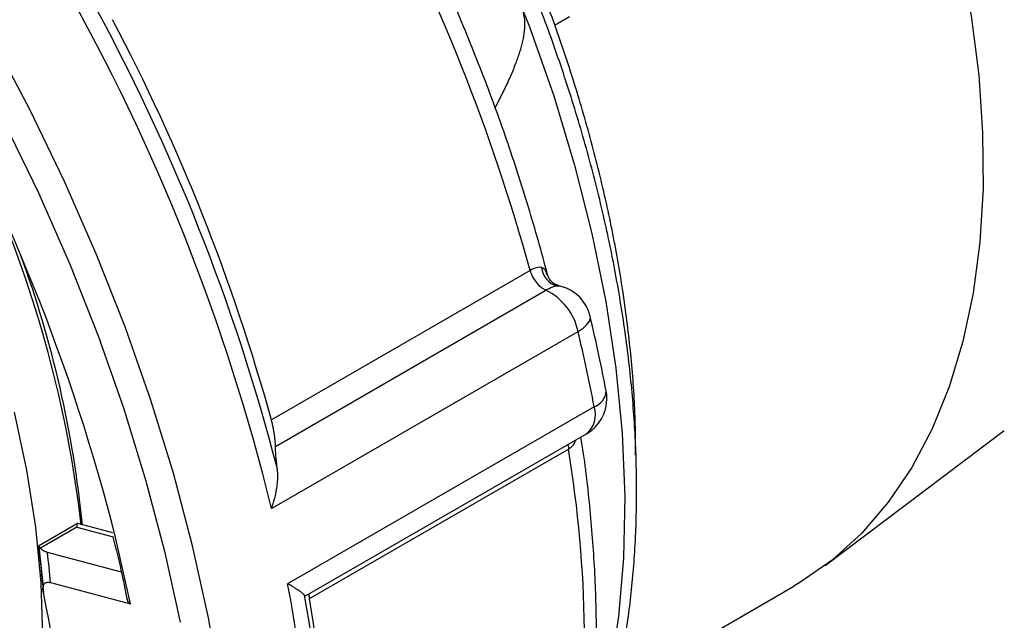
# Model space of a CAD drawing. Header units: inches. Extents: x 0 to 44.2, y 0 to 34.
# Tile 13 of 16: x 36.6 to 38.6, y 27.8 to 28.9. Entities that reach past the tile are written whole.
import ezdxf

# ---------------------------------------------------------------- set-up
doc = ezdxf.new("R2010")
doc.units = ezdxf.units.IN
doc.header["$LTSCALE"] = 4
doc.header["$MEASUREMENT"] = 0

msp = doc.modelspace()

# ---------------------------------------------------------------- linework, layer by layer
for p, q in [((37.7113, 28.9252), (37.6824, 28.9085)), ((37.635, 28.4338), (37.1338, 28.1445)), ((37.695, 28.403), (37.6887, 28.4047)), ((37.1417, 28.0932), (37.6656, 28.3956)), ((37.134, 27.973), (37.7277, 28.3158)), ((37.759, 28.1699), (37.1652, 27.8272)), ((37.2001, 27.8034), (37.7443, 28.1175)), ((38.2062, 27.8623), (38.5534, 28.124)), ((37.7089, 28.0971), (37.709, 28.0878)), ((37.2079, 27.7985), (37.709, 28.0878)), ((36.7583, 27.9436), (36.6828, 27.9)), ((36.827, 27.9254), (36.7589, 27.9436)), ((36.7569, 27.9367), (36.6864, 27.896)), ((36.7569, 27.9367), (36.8271, 27.9178)), ((36.8608, 27.788), (36.8327, 27.9144)), ((36.6835, 27.8988), (36.6916, 27.8212)), ((36.8433, 27.8495), (36.7001, 27.8878)), ((36.7061, 27.8294), (36.8608, 27.788)), ((37.7981, 27.6216), (38.1458, 27.8223)), ((37.1997, 27.8041), (37.1978, 27.8045))]:
    msp.add_line(p, q)
at = {"flags": 128}
for points in [[(38.1425, 29.8741), (38.2061, 29.7589), (38.2645, 29.6414), (38.3173, 29.5223), (38.3643, 29.4024), (38.4052, 29.2822), (38.4397, 29.1624), (38.4678, 29.0436), (38.4892, 28.9266), (38.5038, 28.812), (38.5115, 28.7004), (38.5123, 28.5924), (38.5061, 28.4887), (38.4931, 28.3897), (38.4733, 28.2961), (38.4468, 28.2083), (38.4137, 28.1269), (38.3743, 28.0523), (38.3287, 27.9848), (38.2772, 27.925), (38.22, 27.8731), (38.1576, 27.8293), (38.1458, 27.8223)], [(37.3844, 29.4316), (37.4553, 29.303), (37.5207, 29.1721), (37.5802, 29.0395), (37.6337, 28.9058), (37.6807, 28.7718), (37.7211, 28.638), (37.7547, 28.5051), (37.7813, 28.3738), (37.8008, 28.2448), (37.8131, 28.1186), (37.8181, 27.996), (37.8158, 27.8774), (37.8062, 27.7635), (37.7893, 27.6549), (37.7653, 27.5521), (37.7519, 27.5068)], [(37.0356, 27.6239), (37.0117, 27.7614), (36.9811, 27.9008), (36.9439, 28.0415), (36.9003, 28.1829), (36.8505, 28.3246), (36.7946, 28.466), (36.7329, 28.6064), (36.6657, 28.7453), (36.5931, 28.8823)], [(36.6164, 28.7212), (36.6826, 28.5844), (36.7433, 28.4462), (36.7982, 28.3071), (36.8473, 28.1677), (36.8902, 28.0285), (36.9267, 27.8901), (36.9569, 27.7529)], [(37.6868, 28.4043), (37.6944, 28.4032), (37.695, 28.403)], [(37.7277, 28.3158), (37.7376, 28.3223), (37.745, 28.329), (37.7497, 28.3355), (37.7516, 28.3418), (37.7513, 28.3452)], [(36.6355, 28.1594), (36.6595, 28.047), (36.6768, 27.9366), (36.6872, 27.829), (36.6907, 27.7247)]]:
    msp.add_lwpolyline(points, dxfattribs=at)
for centre, radius, start, end in [((33.1433, 26.9808), 3.8057, 14.2003, 45.1329), ((33.9349, 27.413), 3.8382, 15.4232, 27.8943), ((33.2656, 27.0276), 3.9822, 13.7335, 29.584), ((33.3193, 27.0578), 3.9526, 14.5365, 28.781), ((33.4338, 27.1237), 3.8382, 15.4232, 27.8943), ((34.4846, 27.6771), 2.296, 6.6126, 23.579), ((34.6564, 27.7332), 2.1215, 5.6113, 20.1556), ((37.6747, 28.327), 0.0787, 13.3644, 75.0042), ((37.6134, 28.2909), 0.1171, 12.2976, 63.5015), ((34.5185, 27.5525), 3.2988, 10.7872, 13.3785), ((37.7474, 28.2029), 0.035, 289.3507, 355.8955), ((37.7049, 28.1857), 0.0787, 0, 10.7725), ((37.7049, 28.1857), 0.0787, 299.9973, 0), ((37.7138, 28.1543), 0.0478, 309.6373, 19.041), ((35.4689, 27.7128), 2.2713, 351.7882, 9.5047), ((34.4621, 27.3), 2.754, 0.3004, 11.0365), ((34.8249, 27.4121), 1.9092, 347.967, 12.033), ((34.8985, 27.3674), 2.3405, 350.5287, 10.7642), ((34.7031, 27.4012), 2.5361, 0.1528, 9.0126)]:
    msp.add_arc(centre, radius, start, end)
for points, knots in [([(37.7439, 27.4515), (37.7524, 27.473), (37.7723, 27.5234), (37.7965, 27.6089), (37.8174, 27.7064), (37.8319, 27.8089), (37.8402, 27.9155), (37.8422, 28.0258), (37.8379, 28.1394), (37.8274, 28.2558), (37.8107, 28.3744), (37.7879, 28.4948), (37.7592, 28.6165), (37.7247, 28.739), (37.6845, 28.8618), (37.6388, 28.9845), (37.5878, 29.1065), (37.5316, 29.2272), (37.4814, 29.3269), (37.4482, 29.3853), (37.4372, 29.4048)], [0, 0, 0, 0, 0.0430985, 0.1007469, 0.1585993, 0.2165936, 0.2746756, 0.3328019, 0.3909379, 0.4490598, 0.5071566, 0.5652225, 0.623256, 0.681258, 0.739231, 0.797179, 0.8551063, 0.9130179, 0.9709188, 1, 1, 1, 1]), ([(37.8393, 28.0764), (37.8391, 28.1037), (37.8387, 28.1675), (37.8307, 28.2715), (37.8166, 28.387), (37.7961, 28.5046), (37.7697, 28.6237), (37.7374, 28.7436), (37.6994, 28.864), (37.6559, 28.9844), (37.6069, 29.1041), (37.559, 29.2107), (37.5253, 29.2765), (37.5116, 29.3034)], [0, 0, 0, 0, 0.071713, 0.167724, 0.263697, 0.359619, 0.455485, 0.551294, 0.647052, 0.742764, 0.838438, 0.934083, 1, 1, 1, 1]), ([(37.6686, 28.4249), (37.6686, 28.4253), (37.6577, 28.4689), (37.6324, 28.5563), (37.5904, 28.6871), (37.5424, 28.8178), (37.4893, 28.948), (37.4308, 29.077), (37.3802, 29.1807), (37.3475, 29.2405), (37.3377, 29.2585)], [0, 0, 0, 0, 0.001244, 0.15668, 0.312065, 0.467393, 0.622674, 0.777917, 0.933134, 1, 1, 1, 1]), ([(37.5669, 28.7484), (37.5732, 28.7603), (37.5838, 28.7807), (37.5972, 28.8097), (37.6072, 28.834), (37.6152, 28.8564), (37.621, 28.8772), (37.6246, 28.8981), (37.6253, 28.9193), (37.6207, 28.9409), (37.6119, 28.9558), (37.6029, 28.9656), (37.5884, 28.9779), (37.5651, 28.9898), (37.5324, 29.0007), (37.4969, 29.0093), (37.4712, 29.0136), (37.4577, 29.0158)], [0, 0, 0, 0, 0.0999127, 0.1713373, 0.2353177, 0.29217, 0.344122, 0.3901086, 0.4417854, 0.4915386, 0.5412919, 0.5661934, 0.5930674, 0.6908436, 0.7787482, 0.883073, 1, 1, 1, 1]), ([(37.6677, 28.4247), (37.6673, 28.4275), (37.6661, 28.4347), (37.6605, 28.4376), (37.6571, 28.4393)], [0, 0, 0, 0, 0.389505, 1, 1, 1, 1]), ([(37.69, 28.4042), (37.6869, 28.4053), (37.6812, 28.4076), (37.6727, 28.4153), (37.67, 28.4218), (37.6684, 28.4259)], [0, 0, 0, 0, 0.282019, 0.542478, 1, 1, 1, 1]), ([(37.7823, 28.2005), (37.7777, 28.2235), (37.7683, 28.2715), (37.7571, 28.3199), (37.7513, 28.3452)], [0, 0, 0, 0, 0.479437, 1, 1, 1, 1]), ([(37.1417, 28.0932), (37.1417, 28.0941), (37.1416, 28.096), (37.1415, 28.0991), (37.1412, 28.1032), (37.1407, 28.1082), (37.1399, 28.1147), (37.1388, 28.1216), (37.1376, 28.128), (37.1366, 28.1331), (37.1357, 28.137), (37.1347, 28.1409), (37.1341, 28.1433), (37.1338, 28.1445)], [0, 0, 0, 0, 0.087006, 0.172107, 0.255806, 0.383772, 0.505485, 0.633131, 0.753395, 0.816161, 0.878311, 0.939928, 1, 1, 1, 1]), ([(37.1453, 28.0499), (37.1451, 28.0516), (37.1446, 28.0551), (37.144, 28.0601), (37.1435, 28.0649), (37.143, 28.0696), (37.1425, 28.0751), (37.1421, 28.0812), (37.1417, 28.0876), (37.1417, 28.0913), (37.1417, 28.0932)], [0, 0, 0, 0, 0.094901, 0.19129, 0.289481, 0.389769, 0.492428, 0.659191, 0.828044, 1, 1, 1, 1]), ([(37.709, 28.0878), (37.7114, 28.0895), (37.7161, 28.0928), (37.7212, 28.0986), (37.7226, 28.1035), (37.7232, 28.1054)], [0, 0, 0, 0, 0.379695, 0.760551, 1, 1, 1, 1]), ([(37.7365, 27.4007), (37.7415, 27.4325), (37.7523, 27.5004), (37.7611, 27.6094), (37.7644, 27.726), (37.7615, 27.846), (37.7519, 27.9691), (37.7422, 28.0577), (37.734, 28.1057), (37.7331, 28.1111)], [0, 0, 0, 0, 0.147312, 0.313519, 0.479834, 0.646179, 0.812497, 0.978759, 1, 1, 1, 1]), ([(37.134, 27.973), (37.1347, 27.9751), (37.1361, 27.9789), (37.1378, 27.9842), (37.1391, 27.9887), (37.1408, 27.995), (37.1427, 28.0028), (37.1445, 28.013), (37.1458, 28.023), (37.1463, 28.0329), (37.1462, 28.0419), (37.1456, 28.0473), (37.1453, 28.0499)], [0, 0, 0, 0, 0.078387, 0.146247, 0.203577, 0.250379, 0.3831, 0.500466, 0.640347, 0.770141, 0.889972, 1, 1, 1, 1]), ([(36.7588, 27.9433), (36.7587, 27.9435), (36.7581, 27.9443), (36.7573, 27.9422), (36.7571, 27.9387), (36.7569, 27.9367)], [0, 0, 0, 0, 0.06361, 0.447458, 1, 1, 1, 1]), ([(36.8268, 27.9179), (36.8322, 27.8964), (36.8426, 27.8557), (36.8504, 27.8155), (36.8542, 27.7965)], [0, 0, 0, 0, 0.526742, 1, 1, 1, 1]), ([(36.6864, 27.896), (36.686, 27.8964), (36.6851, 27.8974), (36.684, 27.8984), (36.6831, 27.8993), (36.6824, 27.8998), (36.6826, 27.8999), (36.6828, 27.8999)], [0, 0, 0, 0, 0.162191, 0.328442, 0.499618, 0.739361, 1, 1, 1, 1]), ([(36.7001, 27.8878), (36.6993, 27.8881), (36.6974, 27.8886), (36.6949, 27.8897), (36.6925, 27.8909), (36.6902, 27.8924), (36.6881, 27.8941), (36.687, 27.8953), (36.6864, 27.896)], [0, 0, 0, 0, 0.1380566, 0.2870344, 0.4473967, 0.6194983, 0.8036201, 1, 1, 1, 1]), ([(36.6921, 27.8101), (36.6919, 27.8113), (36.6915, 27.8137), (36.6913, 27.817), (36.6914, 27.8199), (36.6918, 27.8225), (36.6926, 27.8248), (36.6944, 27.8279), (36.6986, 27.8307), (36.7035, 27.8298), (36.7061, 27.8294)], [0, 0, 0, 0, 0.093732, 0.182377, 0.266617, 0.347236, 0.425124, 0.501286, 0.734201, 1, 1, 1, 1]), ([(37.1978, 27.8045), (37.1976, 27.8048), (37.1971, 27.8055), (37.1959, 27.8068), (37.1944, 27.8082), (37.1924, 27.8099), (37.1899, 27.8118), (37.1867, 27.814), (37.1825, 27.8168), (37.1776, 27.8199), (37.1719, 27.8234), (37.1677, 27.8258), (37.1652, 27.8272)], [0, 0, 0, 0, 0.072276, 0.148885, 0.22988, 0.315305, 0.4052, 0.499596, 0.616934, 0.749672, 0.853773, 1, 1, 1, 1]), ([(37.2079, 27.7985), (37.2075, 27.8008), (37.207, 27.8041), (37.2065, 27.8063), (37.2063, 27.807)], [0, 0, 0, 0, 0.692679, 1, 1, 1, 1]), ([(36.8546, 27.7966), (36.8547, 27.7961), (36.8549, 27.7943), (36.8561, 27.7917), (36.8581, 27.7891), (36.8599, 27.7883), (36.8608, 27.788)], [0, 0, 0, 0, 0.1080936, 0.4320105, 0.7261173, 1, 1, 1, 1])]:
    msp.add_open_spline(points, degree=3, knots=knots)
for points in [[(37.6571, 28.4393), (37.6515, 28.441), (37.6439, 28.439), (37.635, 28.4338)], [(37.6571, 28.4393), (37.6587, 28.4225), (37.6715, 28.4074), (37.6868, 28.4043)], [(37.635, 28.4338), (37.6372, 28.4256), (37.6459, 28.4086), (37.6593, 28.3981), (37.6656, 28.3956)], [(37.6656, 28.3956), (37.6745, 28.4008), (37.6818, 28.4039), (37.6868, 28.4043)], [(36.6828, 27.8999), (36.6861, 27.8701), (36.6892, 27.8401), (36.6921, 27.8101)], [(36.7061, 27.8294), (36.7042, 27.8489), (36.7022, 27.8684), (36.7001, 27.8878)]]:
    msp.add_open_spline(points, degree=3)

doc.saveas('drawing.dxf')
